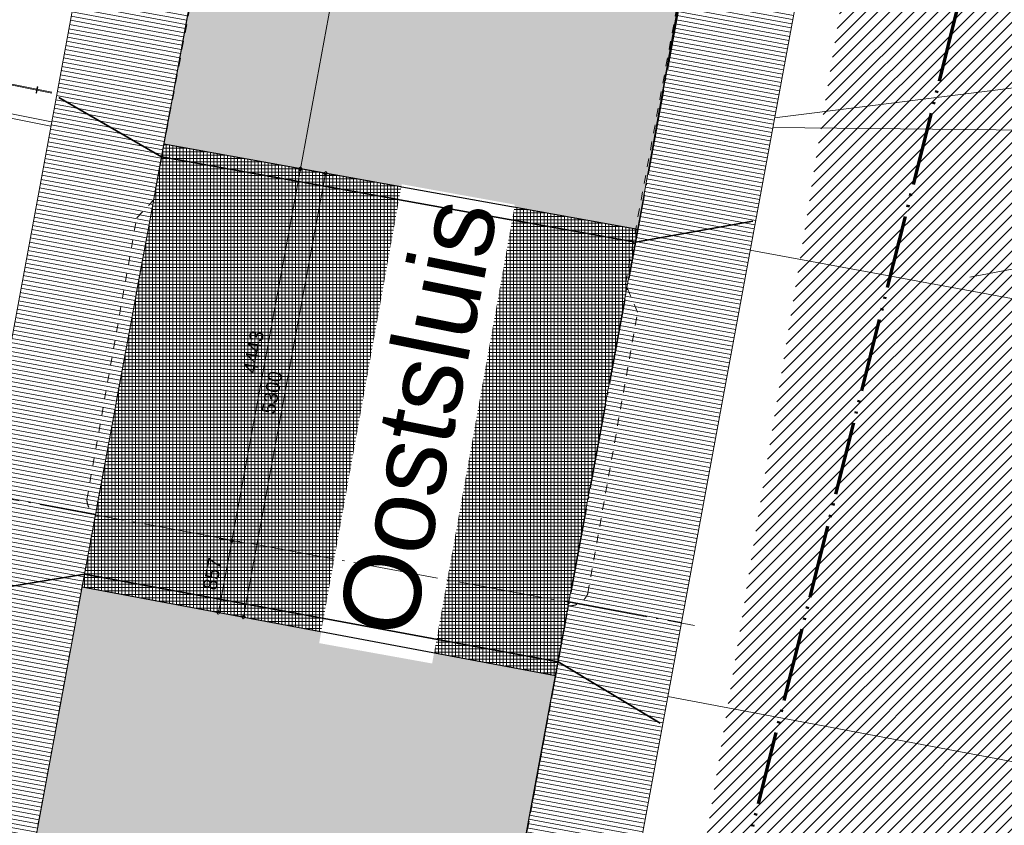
# Model space of a CAD drawing. Extents: x -294884 to 286267, y 0 to 1429765.
# Tile 38 of 178: x 31759 to 43327, y 193648 to 203110. Entities that reach past the tile are written whole.
import ezdxf

# ---------------------------------------------------------------- set-up
doc = ezdxf.new("R2010")
doc.units = 0
doc.header["$MEASUREMENT"] = 0
for name, pattern in [('DASHDOT', [1250, 1000, -112.5, 25, -112.5]), ('DASHED', [200, 100, -100]), ('DIVIDE', [1250, 862.5, -112.5, 25, -112.5, 25, -112.5])]:
    doc.linetypes.add(name, pattern=pattern)
for name, color, linetype in [('A-0019-AFDEKVLAK', 1, 'Continuous'), ('A-0030-STRAMIEN', 1, 'Continuous'), ('A-0038-STR-MAATLIJN', 1, 'Continuous'), ('A-0210-WAND-BU', 8, 'Continuous'), ('A-1130-TXT+MT-BE', 1, 'Continuous')]:
    doc.layers.add(name, color=color, linetype=linetype)
doc.dimstyles.new('@D00GM', dxfattribs={"dimtxt": 135, "dimasz": 1, "dimexe": 0.18, "dimexo": 0.0625, "dimgap": 13.5, "dimtad": 1, "dimdec": 0, "dimzin": 0, "dimdsep": 46, "dimtxsty": 'Standard', "dimblk": '^SD00____100_10', "dimcen": 0.09, "dimse1": 1, "dimse2": 1, "dimclrd": 1, "dimadec": 0, "dimazin": 0, "dimtfac": 1, "dimtdec": 4, "dimtmove": 0, "dimatfit": 3, "dimfxl": 0, "dimtolj": 1, "dimtzin": 0, "dimlwd": 13, "dimarcsym": 0})
doc.dimstyles.new('@D03ST', dxfattribs={"dimtxt": 162, "dimasz": 1, "dimexe": 0.18, "dimexo": 0.0625, "dimgap": 16.2, "dimtad": 1, "dimdec": 0, "dimzin": 0, "dimdsep": 46, "dimtxsty": 'Standard', "dimblk": '^SD03____100_10', "dimcen": 0.09, "dimse1": 1, "dimse2": 1, "dimclrd": 1, "dimadec": 0, "dimazin": 0, "dimtfac": 1, "dimtdec": 4, "dimtmove": 0, "dimatfit": 3, "dimfxl": 0, "dimtolj": 1, "dimtzin": 0, "dimlwd": 13, "dimarcsym": 0})

# ---------------------------------------------------------------- blocks, each defined once
blk = doc.blocks.new('*D')
at = {"color": 1, "linetype": 'Continuous', "lineweight": 13}
for points in [[(62927, 114665), (63143, 119960)], [(63293, 119954), (62993, 119966)], [(79682, 118845), (79383, 118875)], [(79499, 118522), (79533, 118860)], [(78427, 113303), (78957, 118577)], [(79106, 118562), (78808, 118592)], [(79148, 115040), (79499, 118522)], [(79648, 118507), (79349, 118537)], [(79648, 118507), (79349, 118537)], [(78968, 113249), (79148, 115040)], [(79298, 115025), (78999, 115055)], [(79298, 115025), (78999, 115055)], [(63077, 114659), (62777, 114671)], [(78576, 113288), (78278, 113318)], [(79118, 113234), (78819, 113264)], [(79118, 113234), (78819, 113264)], [(78934, 112910), (78968, 113249)], [(79084, 112895), (78785, 112925)], [(-122398, 58428), (-122398, 58128)], [(-117098, 58425), (-117098, 58125)], [(-117098, 58275), (-122398, 58278)], [(26619, -2220), (26619, -1920)], [(26619, -2220), (26619, -1920)], [(31919, -2220), (31919, -1920)], [(31919, -2220), (31919, -1920)], [(26619, -2070), (31919, -2070)], [(26619, -2070), (31919, -2070)], [(117098, -58425), (117098, -58125)], [(122398, -58428), (122398, -58128)], [(117098, -58275), (122398, -58278)]]:
    blk.add_lwpolyline(points, dxfattribs=at)
at = {"color": 7, "linetype": 'Continuous', "lineweight": 18}
for points in [[(63166, 119959), (63144, 119983), (63120, 119961), (63142, 119937)], [(79555, 118858), (79535, 118883), (79510, 118863), (79530, 118838)], [(78980, 118574), (78960, 118599), (78934, 118579), (78955, 118554)], [(79521, 118520), (79501, 118545), (79476, 118524), (79496, 118499)], [(79521, 118520), (79501, 118545), (79476, 118524), (79496, 118499)], [(79171, 115037), (79151, 115063), (79126, 115042), (79146, 115017)], [(79171, 115037), (79151, 115063), (79126, 115042), (79146, 115017)], [(62950, 114664), (62928, 114688), (62904, 114666), (62926, 114642)], [(78450, 113301), (78429, 113326), (78404, 113305), (78425, 113280)], [(78991, 113246), (78971, 113272), (78945, 113251), (78966, 113226)], [(78991, 113246), (78971, 113272), (78945, 113251), (78966, 113226)], [(78957, 112908), (78937, 112933), (78911, 112913), (78932, 112888)], [(-122398, 58301), (-122421, 58278), (-122398, 58255), (-122375, 58278)], [(-117098, 58298), (-117121, 58275), (-117098, 58252), (-117075, 58275)], [(26619, -2093), (26642, -2070), (26619, -2047), (26596, -2070)], [(26619, -2093), (26642, -2070), (26619, -2047), (26596, -2070)], [(31919, -2093), (31942, -2070), (31919, -2047), (31896, -2070)], [(31919, -2093), (31942, -2070), (31919, -2047), (31896, -2070)], [(117098, -58298), (117121, -58275), (117098, -58252), (117075, -58275)], [(122398, -58301), (122421, -58278), (122398, -58255), (122375, -58278)]]:
    blk.add_lwpolyline(points, close=True, dxfattribs=at)
at = {"layer": 'A-0030-STRAMIEN', "color": 1, "linetype": 'Continuous', "lineweight": 13}
for points in [[(139855, 104285), (140818, 109496)], [(140965, 109469), (140670, 109524)], [(140003, 104257), (139708, 104312)], [(150193, -2166), (150193, -1866)], [(155493, -2166), (155493, -1866)], [(150193, -2016), (155493, -2016)], [(162027, -30782), (162027, -31082)], [(167327, -30782), (167327, -31082)], [(167327, -30932), (162027, -30932)]]:
    blk.add_lwpolyline(points, dxfattribs=at)
at = {"layer": 'A-0030-STRAMIEN', "color": 7, "linetype": 'Continuous', "lineweight": 18}
for points in [[(140840, 109492), (140822, 109519), (140795, 109501), (140814, 109474)], [(139878, 104280), (139859, 104307), (139833, 104289), (139851, 104262)], [(150193, -2039), (150216, -2016), (150193, -1993), (150170, -2016)], [(155493, -2039), (155516, -2016), (155493, -1993), (155470, -2016)], [(162027, -30909), (162004, -30932), (162027, -30955), (162050, -30932)], [(167327, -30909), (167304, -30932), (167327, -30955), (167350, -30932)]]:
    blk.add_lwpolyline(points, close=True, dxfattribs=at)
at = {"layer": 'A-0038-STR-MAATLIJN', "color": 1, "linetype": 'Continuous', "lineweight": 13}
for points in [[(54924, 129784), (54624, 129797)], [(54211, 116191), (54774, 129790)], [(93531, 103792), (95230, 122696)], [(95379, 122683), (95080, 122709)], [(54361, 116185), (54061, 116197)], [(132939, 106441), (134733, 116156)], [(134881, 116129), (134586, 116184)], [(140523, 109551), (141512, 114908)], [(141660, 114881), (141365, 114935)], [(139716, 105182), (140523, 109551)], [(140670, 109524), (140375, 109578)], [(140670, 109524), (140375, 109578)], [(133086, 106414), (132791, 106468)], [(139560, 104339), (139716, 105182)], [(139863, 105155), (139568, 105209)], [(139863, 105155), (139568, 105209)], [(139708, 104312), (139413, 104366)], [(93680, 103778), (93382, 103805)], [(58982, 102621), (58994, 102921)], [(58988, 102771), (64711, 102534)], [(64705, 102384), (64717, 102684)], [(136364, 96015), (136419, 96310)], [(136392, 96163), (141960, 95134)], [(141932, 94987), (141987, 95282)], [(98404, 84548), (98430, 84847)], [(98417, 84697), (105364, 84073)], [(105351, 83924), (105378, 84222)], [(27759, -1151), (27759, -1451)], [(41370, -1148), (41370, -1448)], [(80074, -1152), (80074, -1452)], [(99055, -1148), (99055, -1448)], [(151050, -1420), (151050, -1120)], [(160941, -1420), (160941, -1120)], [(151050, -1270), (160941, -1270)], [(41370, -1298), (27759, -1301)], [(99055, -1298), (80074, -1302)], [(150193, -1866), (150193, -1566)], [(151050, -1866), (151050, -1566)], [(151050, -1866), (151050, -1566)], [(155493, -1866), (155493, -1566)], [(155493, -1866), (155493, -1566)], [(160941, -1866), (160941, -1566)], [(150193, -1716), (151050, -1716)], [(151050, -1716), (155493, -1716)], [(155493, -1716), (160941, -1716)], [(163921, -1933), (163921, -1633)], [(167496, -1933), (167496, -1633)], [(85620, -2081), (85620, -1781)], [(85620, -2081), (85620, -1781)], [(163921, -1783), (167496, -1783)], [(87964, -2761), (87964, -2461)], [(89764, -2761), (89764, -2461)], [(89764, -2761), (89764, -2461)], [(93264, -2761), (93264, -2461)], [(87964, -2611), (89764, -2611)], [(89764, -2611), (93264, -2611)], [(16419, -29459), (16419, -29759)], [(30030, -29462), (30030, -29762)], [(85801, -29491), (85801, -29791)], [(104781, -29495), (104781, -29795)], [(16419, -29609), (30030, -29612)], [(85801, -29641), (104781, -29645)], [(156589, -30203), (156589, -29903)], [(166470, -30203), (166470, -29903)], [(166470, -30053), (156589, -30053)], [(91591, -30907), (91591, -30607)], [(95091, -30907), (95091, -30607)], [(95091, -30907), (95091, -30607)], [(96891, -30907), (96891, -30607)], [(95091, -30757), (91591, -30757)], [(96891, -30757), (95091, -30757)]]:
    blk.add_lwpolyline(points, dxfattribs=at)
at = {"layer": 'A-0038-STR-MAATLIJN', "color": 7, "linetype": 'Continuous', "lineweight": 18}
for points in [[(54797, 129790), (54775, 129813), (54751, 129791), (54773, 129768)], [(95253, 122694), (95232, 122719), (95207, 122698), (95228, 122673)], [(54234, 116190), (54212, 116214), (54188, 116192), (54210, 116168)], [(134756, 116152), (134737, 116179), (134711, 116161), (134729, 116134)], [(141535, 114904), (141516, 114930), (141490, 114912), (141508, 114885)], [(140545, 109547), (140527, 109574), (140500, 109555), (140519, 109528)], [(140545, 109547), (140527, 109574), (140500, 109555), (140519, 109528)], [(132961, 106437), (132943, 106463), (132916, 106445), (132934, 106418)], [(139738, 105178), (139720, 105205), (139693, 105186), (139712, 105159)], [(139738, 105178), (139720, 105205), (139693, 105186), (139712, 105159)], [(139583, 104335), (139564, 104362), (139538, 104343), (139556, 104317)], [(93554, 103790), (93533, 103815), (93508, 103794), (93529, 103769)], [(58987, 102748), (59011, 102770), (58989, 102794), (58965, 102772)], [(64710, 102511), (64734, 102533), (64712, 102557), (64688, 102535)], [(136387, 96140), (136414, 96158), (136396, 96185), (136369, 96167)], [(141956, 95112), (141982, 95130), (141964, 95157), (141937, 95138)], [(98415, 84674), (98440, 84695), (98419, 84720), (98394, 84699)], [(105362, 84050), (105387, 84071), (105366, 84096), (105342, 84075)], [(151050, -1293), (151073, -1270), (151050, -1247), (151027, -1270)], [(160941, -1293), (160964, -1270), (160941, -1247), (160918, -1270)], [(27759, -1278), (27736, -1301), (27759, -1324), (27782, -1301)], [(41370, -1275), (41347, -1298), (41370, -1321), (41393, -1298)], [(80074, -1279), (80051, -1302), (80074, -1325), (80097, -1302)], [(99055, -1275), (99032, -1298), (99055, -1321), (99078, -1298)], [(150193, -1739), (150216, -1716), (150193, -1693), (150170, -1716)], [(151050, -1739), (151073, -1716), (151050, -1693), (151027, -1716)], [(151050, -1739), (151073, -1716), (151050, -1693), (151027, -1716)], [(155493, -1739), (155516, -1716), (155493, -1693), (155470, -1716)], [(155493, -1739), (155516, -1716), (155493, -1693), (155470, -1716)], [(160941, -1739), (160964, -1716), (160941, -1693), (160918, -1716)], [(163921, -1806), (163944, -1783), (163921, -1760), (163898, -1783)], [(167496, -1806), (167519, -1783), (167496, -1760), (167473, -1783)], [(85620, -1954), (85643, -1931), (85620, -1908), (85597, -1931)], [(85620, -1954), (85643, -1931), (85620, -1908), (85597, -1931)], [(87964, -2634), (87987, -2611), (87964, -2588), (87941, -2611)], [(89764, -2634), (89787, -2611), (89764, -2588), (89741, -2611)], [(89764, -2634), (89787, -2611), (89764, -2588), (89741, -2611)], [(93264, -2634), (93287, -2611), (93264, -2588), (93241, -2611)], [(16419, -29586), (16442, -29609), (16419, -29632), (16396, -29609)], [(30030, -29589), (30053, -29612), (30030, -29635), (30007, -29612)], [(85801, -29618), (85824, -29641), (85801, -29664), (85778, -29641)], [(104781, -29622), (104804, -29645), (104781, -29668), (104758, -29645)], [(156589, -30076), (156566, -30053), (156589, -30030), (156612, -30053)], [(166470, -30076), (166447, -30053), (166470, -30030), (166492, -30053)], [(91591, -30780), (91568, -30757), (91591, -30734), (91614, -30757)], [(95091, -30780), (95068, -30757), (95091, -30734), (95114, -30757)], [(95091, -30780), (95068, -30757), (95091, -30734), (95114, -30757)], [(96891, -30780), (96868, -30757), (96891, -30734), (96914, -30757)]]:
    blk.add_lwpolyline(points, close=True, dxfattribs=at)
at = {"layer": 'A-0038-STR-MAATLIJN', "color": 1, "linetype": 'Continuous'}
blk.add_point((85620, -1931), dxfattribs=at)
at = {"layer": 'A-1130-TXT+MT-BE', "color": 1, "linetype": 'Continuous', "lineweight": 13}
for points in [[(62774, 119975), (63160, 129448)], [(63310, 129442), (63010, 129455)], [(62604, 115818), (62774, 119975)], [(62923, 119969), (62624, 119981)], [(62923, 119969), (62624, 119981)], [(62754, 115812), (62454, 115824)], [(62754, 115812), (62454, 115824)], [(62558, 114679), (62604, 115818)], [(62708, 114673), (62408, 114685)], [(-131879, 58064), (-131879, 57764)], [(-122398, 58058), (-122398, 57758)], [(-122398, 58058), (-122398, 57758)], [(-118237, 58056), (-118237, 57756)], [(-118237, 58056), (-118237, 57756)], [(-117097, 58055), (-117097, 57755)], [(-122398, 57908), (-131879, 57914)], [(-118237, 57906), (-122398, 57908)], [(-117097, 57905), (-118237, 57906)], [(26618, -1850), (26618, -1550)], [(27759, -1850), (27759, -1550)], [(27759, -1850), (27759, -1550)], [(31919, -1850), (31919, -1550)], [(31919, -1850), (31919, -1550)], [(41400, -1850), (41400, -1550)], [(26618, -1700), (27759, -1700)], [(27759, -1700), (31919, -1700)], [(31919, -1700), (41400, -1700)], [(25452, -30820), (25452, -30520)], [(30752, -30820), (30752, -30520)], [(25452, -30670), (30752, -30670)], [(71110, -33871), (70810, -33871)], [(70960, -34871), (70960, -33871)], [(115190, -33871), (114890, -33871)], [(115040, -34871), (115040, -33871)], [(71110, -34871), (70810, -34871)], [(115190, -34871), (114890, -34871)], [(117097, -58055), (117097, -57755)], [(118237, -58056), (118237, -57756)], [(118237, -58056), (118237, -57756)], [(122398, -58058), (122398, -57758)], [(122398, -58058), (122398, -57758)], [(131879, -58064), (131879, -57764)], [(117097, -57905), (118237, -57906)], [(118237, -57906), (122398, -57908)], [(122398, -57908), (131879, -57914)]]:
    blk.add_lwpolyline(points, dxfattribs=at)
at = {"layer": 'A-1130-TXT+MT-BE', "color": 7, "linetype": 'Continuous', "lineweight": 18}
for points in [[(63183, 129448), (63161, 129471), (63137, 129449), (63159, 129426)], [(62797, 119974), (62774, 119998), (62751, 119976), (62773, 119952)], [(62797, 119974), (62774, 119998), (62751, 119976), (62773, 119952)], [(62627, 115817), (62605, 115841), (62581, 115819), (62603, 115795)], [(62627, 115817), (62605, 115841), (62581, 115819), (62603, 115795)], [(62581, 114678), (62559, 114702), (62535, 114680), (62557, 114656)], [(-131879, 57937), (-131902, 57914), (-131879, 57891), (-131856, 57914)], [(-122398, 57931), (-122421, 57908), (-122398, 57885), (-122375, 57908)], [(-122398, 57931), (-122421, 57908), (-122398, 57885), (-122375, 57908)], [(-118237, 57929), (-118260, 57906), (-118237, 57883), (-118214, 57906)], [(-118237, 57929), (-118260, 57906), (-118237, 57883), (-118214, 57906)], [(-117097, 57928), (-117120, 57905), (-117097, 57882), (-117074, 57905)], [(26618, -1723), (26641, -1700), (26618, -1677), (26595, -1700)], [(27759, -1723), (27782, -1700), (27759, -1677), (27736, -1700)], [(27759, -1723), (27782, -1700), (27759, -1677), (27736, -1700)], [(31919, -1723), (31942, -1700), (31919, -1677), (31896, -1700)], [(31919, -1723), (31942, -1700), (31919, -1677), (31896, -1700)], [(41400, -1723), (41423, -1700), (41400, -1677), (41377, -1700)], [(25452, -30693), (25475, -30670), (25452, -30647), (25429, -30670)], [(30752, -30693), (30775, -30670), (30752, -30647), (30729, -30670)], [(70982, -33871), (70960, -33848), (70937, -33871), (70960, -33894)], [(115063, -33871), (115040, -33848), (115017, -33871), (115040, -33894)], [(70982, -34871), (70960, -34848), (70937, -34871), (70960, -34894)], [(115063, -34871), (115040, -34848), (115017, -34871), (115040, -34894)], [(117097, -57928), (117120, -57905), (117097, -57882), (117074, -57905)], [(118237, -57929), (118260, -57906), (118237, -57883), (118214, -57906)], [(118237, -57929), (118260, -57906), (118237, -57883), (118214, -57906)], [(122398, -57931), (122421, -57908), (122398, -57885), (122375, -57908)], [(122398, -57931), (122421, -57908), (122398, -57885), (122375, -57908)], [(131879, -57937), (131902, -57914), (131879, -57891), (131856, -57914)]]:
    blk.add_lwpolyline(points, close=True, dxfattribs=at)
at = {"color": 7, "linetype": 'Continuous', "char_height": 135, "attachment_point": 7, "line_spacing_factor": 0.933333}
for s, insert, rotation in [('{\\fArial|b0|i0|c12|p0;340}', (79443, 118543), 84.2582), ('{\\fArial|b0|i0|c12|p0;5300}', (62969, 117109), 87.6654), ('{\\fArial|b0|i0|c12|p0;3500}', (79246, 116581), 84.2577), ('{\\fArial|b0|i0|c12|p0;5300}', (78614, 115740), 84.2577), ('{\\fArial|b0|i0|c12|p0;1800}', (78980, 113945), 84.2577), ('{\\fArial|b0|i0|c12|p0;340}', (78879, 112931), 84.2582), ('{\\fArial|b0|i0|c12|p0;5300}', (-119954, 58369), 359.9654), ('{\\fArial|b0|i0|c12|p0;5300}', (119541, -58219), 359.9654)]:
    blk.add_mtext(s, dxfattribs=dict(at, insert=insert, rotation=rotation))
at = {"color": 7, "linetype": 'Continuous', "insert": (29063, -2013), "char_height": 135, "attachment_point": 7, "line_spacing_factor": 0.933333}
blk.add_mtext('{\\fArial|b0|i0|c12|p0;5300}', dxfattribs=at)
blk.add_mtext('{\\fArial|b0|i0|c12|p0;5300}', dxfattribs=at)
at = {"layer": 'A-0030-STRAMIEN', "color": 7, "linetype": 'Continuous', "insert": (140224, 106660), "char_height": 162, "attachment_point": 7, "rotation": 79.5354, "line_spacing_factor": 0.933333}
blk.add_mtext('{\\fArial|b0|i0|c12|p0;5300}', dxfattribs=at)
at = {"layer": 'A-0030-STRAMIEN', "color": 7, "linetype": 'Continuous', "char_height": 162, "attachment_point": 7, "line_spacing_factor": 0.933333}
for insert in [(152596, -1947), (164429, -30821)]:
    blk.add_mtext('{\\fArial|b0|i0|c12|p0;5300}', dxfattribs=dict(at, insert=insert))
at = {"layer": 'A-0038-STR-MAATLIJN', "color": 7, "linetype": 'Continuous', "char_height": 162, "attachment_point": 7, "line_spacing_factor": 0.933333}
for s, insert, rotation in [('{\\fArial|b0|i0|c12|p0;13611}', (54411, 122684), 87.6307), ('{\\fArial|b0|i0|c12|p0;18980}', (94284, 112942), 84.865), ('{\\fArial|b0|i0|c12|p0;5448}', (140905, 111999), 79.5354), ('{\\fArial|b0|i0|c12|p0;9880}', (133723, 111068), 79.535), ('{\\fArial|b0|i0|c12|p0;4443}', (140007, 107136), 79.5354), ('{\\fArial|b0|i0|c12|p0;857}', (139536, 104591), 79.5354), ('{\\fArial|b0|i0|c12|p0;5728}', (61605, 102732), 357.6307), ('{\\fArial|b0|i0|c12|p0;5662}', (138945, 95761), 349.535), ('{\\fArial|b0|i0|c12|p0;6975}', (101650, 84476), 354.865), ('{\\fArial|b0|i0|c12|p0;13611}', (34255, -1189), 0.011), ('{\\fArial|b0|i0|c12|p0;18980}', (89255, -1189), 0.011), ('{\\fArial|b0|i0|c12|p0;9890}', (155748, -1201), 0), ('{\\fArial|b0|i0|c12|p0;13611}', (22915, -29499), 359.989), ('{\\fArial|b0|i0|c12|p0;18980}', (94982, -29532), 359.989), ('{\\fArial|b0|i0|c12|p0;9880}', (161282, -29984), 360)]:
    blk.add_mtext(s, dxfattribs=dict(at, insert=insert, rotation=rotation))
for s, insert in [('{\\fArial|b0|i0|c12|p0;857}', (150436, -1647)), ('{\\fArial|b0|i0|c12|p0;4443}', (153024, -1647)), ('{\\fArial|b0|i0|c12|p0;5448}', (157970, -1647)), ('{\\fArial|b0|i0|c12|p0;3575}', (165461, -1714)), ('{\\fArial|b0|i0|c12|p0;1800}', (88617, -2542)), ('{\\fArial|b0|i0|c12|p0;3500}', (91267, -2542)), ('{\\fArial|b0|i0|c12|p0;3500}', (93094, -30688)), ('{\\fArial|b0|i0|c12|p0;1800}', (95744, -30688))]:
    blk.add_mtext(s, dxfattribs=dict(at, insert=insert))
at = {"layer": 'A-1130-TXT+MT-BE', "color": 7, "linetype": 'Continuous', "char_height": 135, "attachment_point": 7, "line_spacing_factor": 0.933333}
for s, insert, rotation in [('{\\fArial|b0|i0|c12|p0;9481}', (62901, 124508), 87.6653), ('{\\fArial|b0|i0|c12|p0;4160}', (62623, 117693), 87.6653), ('{\\fArial|b0|i0|c12|p0;1140}', (62515, 115045), 87.6653), ('{\\fArial|b0|i0|c12|p0;9481}', (-127344, 58004), 359.9653), ('{\\fArial|b0|i0|c12|p0;4160}', (-120524, 58000), 359.9653), ('{\\fArial|b0|i0|c12|p0;1140}', (-117873, 57998), 359.9653), ('{\\fArial|b0|i0|c12|p0;1140}', (26982, -1643), 360), ('{\\fArial|b0|i0|c12|p0;4160}', (29633, -1643), 360), ('{\\fArial|b0|i0|c12|p0;9481}', (36454, -1643), 360), ('{\\fArial|b0|i0|c12|p0;1000}', (70902, -34578), 90), ('{\\fArial|b0|i0|c12|p0;1000}', (114982, -34578), 90), ('{\\fArial|b0|i0|c12|p0;1140}', (117461, -57848), 359.9654), ('{\\fArial|b0|i0|c12|p0;4160}', (120111, -57849), 359.9654), ('{\\fArial|b0|i0|c12|p0;9481}', (126932, -57853), 359.9654)]:
    blk.add_mtext(s, dxfattribs=dict(at, insert=insert, rotation=rotation))
at = {"layer": 'A-1130-TXT+MT-BE', "color": 7, "linetype": 'Continuous', "insert": (27896, -30612), "char_height": 135, "attachment_point": 7, "line_spacing_factor": 0.933333}
blk.add_mtext('{\\fArial|b0|i0|c12|p0;5300}', dxfattribs=at)
blk = doc.blocks.new('^SD03____100_10')
at = {"layer": 'A-0038-STR-MAATLIJN', "color": 1, "linetype": 'Continuous', "lineweight": 13}
blk.add_lwpolyline([(0, -150), (0, 150)], dxfattribs=at)
at = {"layer": 'A-0038-STR-MAATLIJN', "color": 7, "linetype": 'Continuous', "lineweight": 18}
blk.add_lwpolyline([(0, -23), (23, 0), (0, 23), (-23, 0)], close=True, dxfattribs=at)
blk = doc.blocks.new('^SD00____100_10')
at = {"layer": 'A-1130-TXT+MT-BE', "color": 1, "linetype": 'Continuous', "lineweight": 13}
blk.add_lwpolyline([(0, -150), (0, 150)], dxfattribs=at)
at = {"layer": 'A-1130-TXT+MT-BE', "color": 7, "linetype": 'Continuous', "lineweight": 18}
blk.add_lwpolyline([(0, -23), (23, 0), (0, 23), (-23, 0)], close=True, dxfattribs=at)
blk = doc.blocks.new('M-NIEUW_10')
at = {"linetype": 'Continuous', "lineweight": 13}
h = blk.add_hatch(dxfattribs=at)
h.set_pattern_fill('arcering', color=1, style=0, pattern_type=0)
h.set_pattern_definition([(45, (0, 0), (-70.71068, 70.71068), [])])
h.paths.add_polyline_path([(158560, 117088.8), (159511.1, 114734.2), (154213.7, 112308.8), (153870, 105918.8), (154650, 100048.8), (155436.6, 94128.8), (152580, 92298.8), (146160, 100378.8), (145262.2, 101508.8), (147028, 112430.6)], flags=0)
at = {"linetype": 'Continuous', "lineweight": 5}
for points in [[(145260.2, 113169.4), (144486.1, 108836.8), (138917.9, 109840.1), (139728.8, 114217.9), (145233.2, 113174.5)], [(96571.6, 79449), (96573.8, 79454.1), (96870, 80930), (97430, 83720), (98207.2, 85670), (98553.8, 86302.7), (99163.4, 87415.6), (99158.3, 88979.2), (99073.8, 91156.6), (98983.3, 95444.3), (99747.8, 98796.4), (100268.9, 99311.3), (100292.9, 99913.7), (100152.9, 99925.4), (100186.6, 100629.8), (100023.9, 100660.3), (100046.9, 100930.2), (100217.1, 100930.8), (100363.3, 102409.8), (100396.2, 102838.8), (106673.1, 102293.1), (106495.9, 100434), (106671, 100417.3), (106646.4, 100158.5), (106471.2, 100175.2), (106396.2, 99388.9), (106222, 99405.4), (106160.3, 98758.4), (110403, 94140.9), (111148.3, 93351.1), (115305, 88949.1), (118428.5, 85645), (123841.9, 89331.8), (127969.5, 92415.4), (133034, 96875.1), (137080, 100558.8), (137202.5, 100558.8), (137225, 100680.2), (137957.2, 104640.2), (143520.3, 103599.8), (142785, 99623.1), (142900.7, 99504.7), (143187.8, 98967.1), (144017.3, 97911.4), (144805.9, 96648.6), (146279.8, 95337.4), (147251.8, 93958.9), (147952.2, 92568.1), (149458.8, 90639.6), (151183.5, 89307.6), (152305.6, 88051.7), (153096.8, 85556.7), (154105.8, 83304), (156557.1, 80403.3), (157019.4, 79449)]]:
    blk.add_hatch(color=111, dxfattribs=at).paths.add_polyline_path(points, flags=0)
h = blk.add_hatch(dxfattribs=at)
h.set_pattern_fill('_rooster', color=9, style=0, pattern_type=0)
h.set_pattern_definition([(90, (0, 0), (-40, 2e-15), []), (0, (0, 0), (0, 40), [])])
h.paths.add_polyline_path([(137957.2, 104640.2), (138917.9, 109840.1), (144486.1, 108836.8), (143520.3, 103599.8)], flags=0)
at = {"layer": 'A-0210-WAND-BU', "linetype": 'Continuous', "lineweight": 5}
h = blk.add_hatch(dxfattribs=at)
h.set_pattern_fill('_test', color=8, style=0, pattern_type=0)
h.set_pattern_definition([(169.5338, (137755.953, 103550.1), (-9.08276, -49.16811), [])])
h.paths.add_polyline_path([(137374.5, 101485), (136053.5, 101729.1), (138472.6, 114824), (139793.5, 114580)], flags=0)
at = {"color": 1, "linetype": 'DIVIDE', "lineweight": 70}
blk.add_lwpolyline([(46390.7, 100305.9), (50442.1, 98721.3), (72392.4, 92637.8), (77830.2, 91130.7), (78466.9, 91281.4), (118511.6, 84729.6), (161894.4, 81134.1), (145295.8, 99667.1), (151034, 122576.9), (157878.9, 128459.7), (160422, 139922.3), (159403.2, 149352.2), (99198.7, 139182.7), (99843.2, 135366.9), (56711.1, 132050.5), (56814.7, 113020.6)], close=True, dxfattribs=at)
at = {"color": 1, "linetype": 'Continuous', "lineweight": 13}
for points in [[(137263.3, 100883.5), (139793.5, 114580)], [(134170.2, 111125.8), (137600.9, 110438.9)], [(134172.2, 111135.6), (137602.8, 110448.8)]]:
    blk.add_lwpolyline(points, dxfattribs=at)
at = {"color": 111, "linetype": 'Continuous', "lineweight": 13}
blk.add_lwpolyline([(145233.2, 113174.5), (139728.8, 114217.9), (138917.9, 109840.1), (144486.1, 108836.8), (145260.2, 113169.4)], close=True, dxfattribs=at)
at = {"color": 1, "linetype": 'DASHED', "lineweight": 13}
blk.add_lwpolyline([(137439.2, 101838.8), (138113.5, 105485, -0.2362768), (138013.4, 105666.1), (138598.9, 108973.4), (138795.9, 109180.9), (139435.3, 112561.3)], format="xyb", dxfattribs=at)
at = {"color": 8, "linetype": 'Continuous', "lineweight": 5}
for points in [[(134096.2, 110750.6), (137589.9, 110051.1)], [(134106, 110799.6), (137599.7, 110100.1)]]:
    blk.add_lwpolyline(points, dxfattribs=at)
at = {"color": 9, "linetype": 'Continuous', "lineweight": 13}
blk.add_lwpolyline([(146093.9, 110149.5), (149306.8, 110550), (152450, 110800), (149450, 110000), (146072.9, 110035.7)], dxfattribs=at)
at = {"color": 7, "linetype": 'Continuous', "lineweight": 18}
blk.add_lwpolyline([(137438, 110513.2), (137423.1, 110439.7), (137416.2, 110441.1), (137431.1, 110514.6)], close=True, dxfattribs=at)
at = {"color": 11, "linetype": 'Continuous', "lineweight": 9}
blk.add_lwpolyline([(152540, 108093.5), (152413.8, 108391.2), (151871.8, 108738.9), (151279.7, 108823.9), (148387.7, 108275.7)], dxfattribs=at)
at = {"color": 251, "linetype": 'Continuous', "lineweight": 5}
for points in [[(145805.7, 108595.7), (151038.9, 107628.8)], [(144837.4, 103351), (150620, 102258.8)]]:
    blk.add_lwpolyline(points, dxfattribs=at)
at = {"color": 111, "linetype": 'Continuous', "lineweight": 13}
blk.add_lwpolyline([(157019.4, 79449), (156557.1, 80403.3), (154105.8, 83304), (153096.8, 85556.7), (152305.6, 88051.7), (151183.5, 89307.6), (149458.8, 90639.6), (147952.2, 92568.1), (147251.8, 93958.9), (146279.8, 95337.4), (144805.9, 96648.6), (144017.3, 97911.4), (143187.8, 98967.1), (142900.7, 99504.7), (142785, 99623.1), (143520.3, 103599.8), (137957.2, 104640.2), (137225, 100680.2), (137202.5, 100558.8), (137080, 100558.8), (133034, 96875.1), (127969.5, 92415.4)], dxfattribs=at)
at = {"layer": 'A-0030-STRAMIEN', "color": 1, "linetype": 'DASHDOT', "lineweight": 13}
blk.add_lwpolyline([(136318.9, 95769.3), (140089.7, 116184)], dxfattribs=at)
at = {"layer": 'A-0210-WAND-BU', "color": 7, "linetype": 'Continuous', "lineweight": 18}
for points in [[(136053.5, 101729.1), (138472.6, 114824)], [(137374.5, 101485), (139793.5, 114580)], [(146666.1, 113256.7), (144289.2, 100381.1)]]:
    blk.add_lwpolyline(points, dxfattribs=at)
at = {"linetype": 'Continuous'}
blk.add_wipeout([(141714, 109368.4), (143041.6, 109129.1), (142070.3, 103739.1), (140742.8, 103978.4)], dxfattribs=at).dxf.layer = 'A-0019-AFDEKVLAK'
at = {"layer": 'A-0210-WAND-BU', "linetype": 'Continuous', "lineweight": 5}
h = blk.add_hatch(dxfattribs=at)
h.set_pattern_fill('_test', color=8, style=0, pattern_type=0)
h.set_pattern_definition([(349.5405, (144963.938, 111435.5), (9.07701, 49.16917), [])])
h.paths.add_polyline_path([(145345.2, 113500.6), (146666.1, 113256.7), (144289.2, 100381.1), (142968.2, 100625)], flags=0)
at = {"color": 1, "linetype": 'DASHED', "lineweight": 13}
blk.add_lwpolyline([(142975.8, 100607), (143672.4, 104417.4, 0.3194027), (143899.1, 104560.1), (144484.4, 107867.5), (144341.3, 108197.5), (145187.8, 112748.5)], format="xyb", dxfattribs=at)
at = {"color": 4, "linetype": 'Continuous', "lineweight": 35}
for points in [[(137684.7, 110389.4), (138890.5, 109692), (144460.6, 108688.3), (145837.1, 108935.3)], [(136610, 104561.6), (137984.5, 104787.6), (143549.7, 103757), (144750, 103039.3)]]:
    blk.add_lwpolyline(points, dxfattribs=at)
at = {"color": 5, "linetype": 'Continuous', "lineweight": 25}
for points in [[(144486.1, 108836.8), (138917.9, 109840.1)], [(137957.2, 104640.2), (143520.3, 103599.8)]]:
    blk.add_lwpolyline(points, dxfattribs=at)
at = {"layer": 'A-0030-STRAMIEN', "color": 1, "linetype": 'DASHDOT', "lineweight": 13}
for points in [[(141887.1, 94740.8), (145657.8, 115155.5)], [(132545.3, 106513.4), (145152.7, 104184.8)]]:
    blk.add_lwpolyline(points, dxfattribs=at)
at = {"layer": 'A-0210-WAND-BU', "color": 7, "linetype": 'Continuous', "lineweight": 18}
blk.add_lwpolyline([(145345.2, 113500.6), (142968.2, 100625)], dxfattribs=at)
at = {"color": 7, "linetype": 'Continuous', "insert": (141846.5, 104007.5), "char_height": 900, "attachment_point": 7, "rotation": 78.70693, "line_spacing_factor": 0.933333}
blk.add_mtext('{\\fArial|b0|i0|c12|p0;Oostsluis}', dxfattribs=at)
at = {"color": 7, "linetype": 'Continuous'}
for base, p1, p2, angle, middle in [((63143.3, 119960.3), (62927.4, 114664.7), (63143.3, 119960.3), 56.55508, (63035.3, 117312.5)), ((79148.4, 115039.7), (78968.2, 113248.8), (79148.4, 115039.7), 84.25768, (79058.3, 114144.2)), ((79498.6, 118522.1), (79148.4, 115039.7), (79540, 118518), 84.25768, (79323.5, 116780.9)), ((78957.2, 118576.6), (78427, 113303.2), (78957.2, 118576.6), 84.25768, (78692.1, 115939.9)), ((79532.6, 118860.4), (79498.6, 118522.1), (79532.6, 118860.4), 84.25823, (79515.6, 118691.3)), ((78968.3, 113248.8), (78934.3, 112910.5), (78968.3, 113248.8), 84.25823, (78951.3, 113079.6))]:
    dim = blk.add_linear_dim(base=base, p1=p1, p2=p2, angle=angle, dimstyle='@D00GM', override={"dimpost": '{\\fArial|b0|i0|c12|p0;<>}'}, dxfattribs=at)
    dim.commit()
    dim.dimension.update_dxf_attribs({"geometry": '*D', "text_midpoint": middle})
at = {"layer": 'A-0030-STRAMIEN', "color": 7, "linetype": 'Continuous'}
dim = blk.add_linear_dim(base=(140817.8, 109496.5), p1=(139855.2, 104284.6), p2=(140817.8, 109496.5), angle=48.42511, dimstyle='@D03ST', override={"dimpost": '{\\fArial|b0|i0|c12|p0;<>}'}, dxfattribs=at)
dim.commit()
dim.dimension.update_dxf_attribs({"geometry": '*D', "text_midpoint": (140336.5, 106890.6)})
at = {"layer": 'A-0038-STR-MAATLIJN', "color": 7, "linetype": 'Continuous'}
for base, p1, p2, middle in [((64710.9, 102534), (59534.3, 115970.7), (65257.1, 115733.9), (61849.5, 102652.4)), ((105364.4531, 84072.9688), (100080, 103203.2109), (107027.4531, 102578.8906), (101890.7188, 84385.125)), ((141959.7, 95134.2), (138113.5, 105485), (143681.6, 104456.5), (139175.7, 95648.4))]:
    dim = blk.add_linear_dim(base=base, p1=p1, p2=p2, dimstyle='@D03ST', override={"dimpost": '{\\fArial|b0|i0|c12|p0;<>}'}, dxfattribs=at)
    dim.commit()
    dim.dimension.update_dxf_attribs({"geometry": '*D', "text_midpoint": middle})
for base, p1, p2, angle, middle in [((54773.9688, 129790.4766), (54209.2734, 116191.0156), (54773.9688, 129790.4766), 90, (54492.6172, 122990.7031)), ((95229.7, 122696), (93529, 103791.9), (95229.7, 122696), 90, (94380.3, 113243.9)), ((134733.2, 116156.4), (132936.7, 106441.1), (134733.2, 116156.4), 90, (133836, 111298.6)), ((139715.9, 105182), (139560.2, 104339.1), (139715.9, 105182), 48.42511, (139638, 104760.5)), ((140522.8, 109551), (139715.9, 105182), (140522.8, 109551), 48.42511, (140119.3, 107366.5)), ((141512.2, 114907.9), (140522.8, 109551), (141512.2, 114907.9), 48.42511, (141017.5, 112229.4))]:
    dim = blk.add_linear_dim(base=base, p1=p1, p2=p2, angle=angle, dimstyle='@D03ST', override={"dimpost": '{\\fArial|b0|i0|c12|p0;<>}'}, dxfattribs=at)
    dim.commit()
    dim.dimension.update_dxf_attribs({"geometry": '*D', "text_midpoint": middle})
at = {"layer": 'A-1130-TXT+MT-BE', "color": 7, "linetype": 'Continuous'}
for base, p1, p2, middle in [((62604.0859, 115818.2031), (64050.2969, 114617.8906), (62604.0859, 115818.2031), (62580.8516, 115248.4766)), ((62773.6, 119975.1), (62604.1, 115818.2), (64013.5, 119924.5), (62688.8, 117896.6)), ((63159.8, 129448.5), (64013.5, 119924.5), (63159.8, 129448.5), (62966.7, 124711.8))]:
    dim = blk.add_linear_dim(base=base, p1=p1, p2=p2, angle=56.55506, dimstyle='@D00GM', override={"dimpost": '{\\fArial|b0|i0|c12|p0;<>}'}, dxfattribs=at)
    dim.commit()
    dim.dimension.update_dxf_attribs({"geometry": '*D', "text_midpoint": middle})

msp = doc.modelspace()

# ---------------------------------------------------------------- block references
msp.add_blockref('M-NIEUW_10', (-105465, 91809))

doc.saveas('drawing.dxf')
